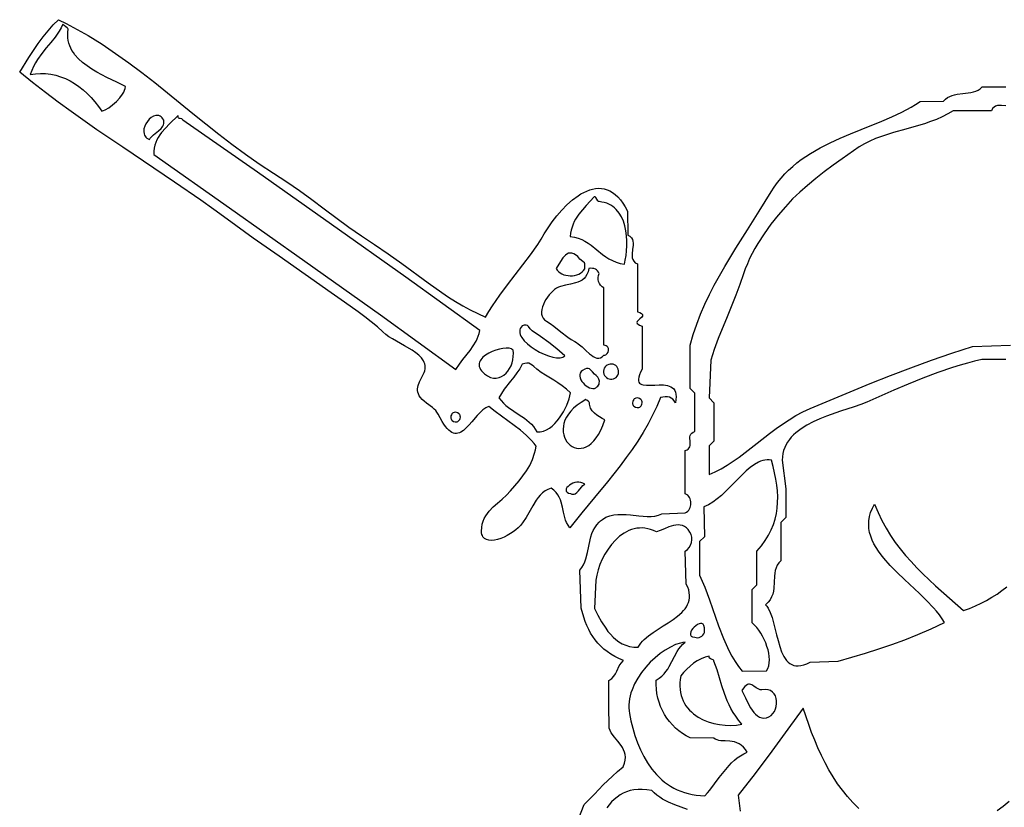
# Model space of a CAD drawing. Extents: x 1 to 22.6, y 2.1 to 18.
# Tile 4 of 9: x 3.2 to 11.3, y 11.5 to 18. Entities that reach past the tile are written whole.
import ezdxf

# ---------------------------------------------------------------- set-up
doc = ezdxf.new("R2010")
doc.units = 0

msp = doc.modelspace()

# ---------------------------------------------------------------- linework, layer by layer
for points in [[(3.5236, 18.0118), (3.586, 17.9809), (3.6472, 17.9488), (3.7663, 17.8814), (3.8817, 17.81), (3.9937, 17.7351), (4.1032, 17.6572), (4.2105, 17.5769), (4.3162, 17.4946), (4.4211, 17.4109), (4.6301, 17.2412), (4.7355, 17.1561), (4.8423, 17.0717), (4.9509, 16.9884), (5.062, 16.9066), (5.1762, 16.8269), (5.294, 16.7499), (5.4017, 16.6793), (5.5064, 16.6064), (5.609, 16.532), (5.7104, 16.4567), (5.9135, 16.3071), (6.0172, 16.2343), (6.1235, 16.1638), (6.2372, 16.0876), (6.3478, 16.0082), (6.5663, 15.8471), (6.6774, 15.769), (6.734, 15.7313), (6.7918, 15.6948), (6.8507, 15.6598), (6.9111, 15.6264), (6.9731, 15.5949), (7.0369, 15.5655), (7.0649, 15.613), (7.094, 15.659), (7.1548, 15.7475), (7.218, 15.8325), (7.2822, 15.9152), (7.346, 15.997), (7.4081, 16.0792), (7.467, 16.1633), (7.4949, 16.2064), (7.5215, 16.2505), (7.5518, 16.2999), (7.586, 16.3496), (7.6237, 16.3987), (7.6643, 16.4459), (7.7074, 16.49), (7.7524, 16.5299), (7.799, 16.5643), (7.8227, 16.5791), (7.8466, 16.5921), (7.8706, 16.6032), (7.8947, 16.6122), (7.9189, 16.619), (7.943, 16.6233), (7.967, 16.6252), (7.9908, 16.6243), (8.0144, 16.6206), (8.0377, 16.614), (8.0607, 16.6042), (8.0833, 16.5912), (8.1054, 16.5748), (8.1271, 16.5548), (8.1481, 16.5311), (8.1685, 16.5035), (8.1882, 16.472), (8.2071, 16.4363), (8.2087, 16.2402), (8.2259, 16.2305), (8.2382, 16.2188), (8.2463, 16.2053), (8.2508, 16.1904), (8.2526, 16.1743), (8.2522, 16.1574), (8.248, 16.122), (8.2438, 16.0867), (8.2435, 16.0698), (8.2452, 16.0537), (8.2498, 16.0388), (8.2579, 16.0253), (8.2702, 16.0136), (8.2874, 16.0039), (8.2874, 15.6102), (8.308, 15.6029), (8.3214, 15.5955), (8.3285, 15.5881), (8.3305, 15.5807), (8.3283, 15.5733), (8.3229, 15.5659), (8.3071, 15.5512), (8.2912, 15.5364), (8.2859, 15.529), (8.2837, 15.5217), (8.2857, 15.5143), (8.2928, 15.5069), (8.3061, 15.4995), (8.3268, 15.4921), (8.3268, 15.1378), (8.314, 15.1128), (8.3049, 15.091), (8.2991, 15.0723), (8.2965, 15.0565), (8.2969, 15.0433), (8.2999, 15.0325), (8.3054, 15.0239), (8.3132, 15.0172), (8.323, 15.0123), (8.3346, 15.0089), (8.3624, 15.0056), (8.3948, 15.0057), (8.4301, 15.0074), (8.4664, 15.0088), (8.5019, 15.0081), (8.5349, 15.0036), (8.55, 14.9994), (8.5637, 14.9935), (8.5759, 14.9858), (8.5863, 14.976), (8.5948, 14.964), (8.6012, 14.9493), (8.6051, 14.932), (8.6063, 14.9116), (8.6048, 14.8881), (8.6001, 14.8611), (8.5906, 14.8774), (8.5793, 14.8903), (8.5662, 14.9), (8.5514, 14.9066), (8.5349, 14.9101), (8.5169, 14.9109), (8.4974, 14.9089), (8.4766, 14.9044), (8.4468, 14.8311), (8.4129, 14.7587), (8.3751, 14.6873), (8.334, 14.6168), (8.29, 14.5472), (8.2434, 14.4784), (8.1947, 14.4106), (8.1444, 14.3435), (8.0403, 14.2119), (7.9345, 14.0834), (7.8304, 13.9577), (7.7314, 13.8348), (7.7169, 13.8556), (7.7054, 13.8765), (7.6964, 13.8977), (7.6895, 13.9189), (7.6795, 13.9613), (7.6715, 14.0034), (7.6612, 14.0447), (7.654, 14.065), (7.6447, 14.0849), (7.6329, 14.1044), (7.6179, 14.1234), (7.5994, 14.1419), (7.5768, 14.1598), (7.5514, 14.1498), (7.5284, 14.1368), (7.5075, 14.1211), (7.4886, 14.1032), (7.4712, 14.0834), (7.4551, 14.0619), (7.4259, 14.0156), (7.3712, 13.9187), (7.3414, 13.8737), (7.3249, 13.8532), (7.307, 13.8345), (7.2878, 13.8177), (7.2659, 13.8012), (7.242, 13.7855), (7.2166, 13.771), (7.1903, 13.758), (7.1638, 13.7471), (7.1374, 13.7385), (7.1119, 13.7327), (7.0878, 13.7301), (7.0656, 13.7311), (7.046, 13.7362), (7.0295, 13.7457), (7.0226, 13.7522), (7.0166, 13.76), (7.0118, 13.7692), (7.008, 13.7797), (7.0055, 13.7916), (7.0043, 13.8049), (7.0059, 13.8363), (7.0108, 13.8632), (7.0182, 13.8881), (7.0278, 13.911), (7.0393, 13.9323), (7.0526, 13.9522), (7.0673, 13.9708), (7.1003, 14.0053), (7.1363, 14.0374), (7.1735, 14.069), (7.2099, 14.1017), (7.2436, 14.1373), (7.3138, 14.2205), (7.3457, 14.2611), (7.375, 14.3029), (7.4011, 14.3468), (7.4236, 14.3942), (7.4419, 14.4462), (7.4494, 14.4744), (7.4557, 14.5042), (7.4369, 14.5278), (7.4168, 14.5506), (7.3728, 14.5941), (7.325, 14.6353), (7.2743, 14.6749), (7.1688, 14.7518), (7.1161, 14.7904), (7.065, 14.83), (7.0525, 14.8257), (7.0402, 14.8196), (7.0161, 14.8033), (6.9926, 14.7823), (6.9696, 14.758), (6.9245, 14.705), (6.9021, 14.6791), (6.8796, 14.6554), (6.8569, 14.6352), (6.8338, 14.62), (6.8222, 14.6147), (6.8103, 14.6111), (6.7983, 14.6094), (6.7862, 14.6098), (6.7738, 14.6125), (6.7613, 14.6176), (6.7485, 14.6253), (6.7355, 14.6358), (6.7222, 14.6493), (6.7086, 14.6658), (6.6948, 14.6856), (6.6806, 14.7089), (6.648, 14.767), (6.6373, 14.7848), (6.6275, 14.7983), (6.6162, 14.81), (6.6014, 14.8223), (6.5523, 14.8583), (6.532, 14.8743), (6.5153, 14.8898), (6.5021, 14.9049), (6.4919, 14.9197), (6.4847, 14.9341), (6.4801, 14.9484), (6.4779, 14.9625), (6.4778, 14.9766), (6.4796, 14.9906), (6.4831, 15.0047), (6.4941, 15.0332), (6.5249, 15.0937), (6.5321, 15.1097), (6.5371, 15.1252), (6.54, 15.14), (6.5409, 15.1543), (6.5398, 15.1681), (6.537, 15.1814), (6.5325, 15.1942), (6.5264, 15.2066), (6.5099, 15.2302), (6.4885, 15.2523), (6.4629, 15.2733), (6.4341, 15.2933), (6.3704, 15.3313), (6.3043, 15.368), (6.2725, 15.3865), (6.2428, 15.4053), (6.2159, 15.4246), (6.1929, 15.4448), (6.1474, 15.487), (6.0979, 15.5283), (6.0453, 15.5691), (5.9904, 15.6092), (5.8776, 15.6881), (5.7666, 15.7661), (5.5527, 15.9179), (5.3397, 16.0662), (5.1264, 16.2158), (4.9114, 16.3715), (4.8026, 16.4509), (4.6943, 16.528), (4.4789, 16.6767), (4.0518, 16.9631), (3.8395, 17.1073), (3.6277, 17.2563), (3.5218, 17.3336), (3.416, 17.4133), (3.3101, 17.4959), (3.2041, 17.5816), (3.2792, 17.7011), (3.3177, 17.7594), (3.357, 17.8159), (3.3971, 17.8701), (3.4381, 17.9211), (3.4803, 17.9686), (3.5236, 18.0118)], [(3.6024, 17.9331), (3.5999, 17.9388), (3.5955, 17.944), (3.5829, 17.9535), (3.5691, 17.963), (3.5633, 17.9684), (3.5589, 17.9743), (3.5447, 17.9453), (3.5293, 17.9184), (3.513, 17.8932), (3.4959, 17.8694), (3.4599, 17.8244), (3.4229, 17.7806), (3.3862, 17.7351), (3.351, 17.6851), (3.3345, 17.6575), (3.3189, 17.6277), (3.3044, 17.5954), (3.2911, 17.5601), (3.3336, 17.5666), (3.3759, 17.5692), (3.4178, 17.5682), (3.4593, 17.5634), (3.5002, 17.5551), (3.5403, 17.5433), (3.5797, 17.5282), (3.6182, 17.5099), (3.6557, 17.4884), (3.692, 17.4639), (3.727, 17.4364), (3.7607, 17.4061), (3.7929, 17.373), (3.8235, 17.3374), (3.8524, 17.2992), (3.8795, 17.2586), (3.907, 17.2698), (3.9375, 17.2877), (3.969, 17.3109), (3.9996, 17.3382), (4.0274, 17.3683), (4.0506, 17.3998), (4.0598, 17.4156), (4.0672, 17.4313), (4.0724, 17.4467), (4.0753, 17.4616), (4.0034, 17.497), (3.9222, 17.536), (3.8802, 17.5574), (3.8383, 17.5803), (3.7973, 17.6049), (3.7581, 17.6313), (3.7213, 17.6598), (3.6879, 17.6906), (3.6586, 17.7238), (3.6458, 17.7414), (3.6343, 17.7596), (3.6242, 17.7786), (3.6157, 17.7983), (3.6088, 17.8187), (3.6036, 17.84), (3.6003, 17.862), (3.5989, 17.8848), (3.5996, 17.9085), (3.6024, 17.9331)], [(4.3898, 17.185), (4.3829, 17.1966), (4.3754, 17.206), (4.3675, 17.2135), (4.3591, 17.2191), (4.3504, 17.2228), (4.3415, 17.2249), (4.3324, 17.2254), (4.3232, 17.2244), (4.3047, 17.2184), (4.2868, 17.2078), (4.27, 17.1933), (4.255, 17.1758), (4.2424, 17.1561), (4.2327, 17.1351), (4.2267, 17.1136), (4.2248, 17.0924), (4.2279, 17.0723), (4.2314, 17.0629), (4.2364, 17.0542), (4.2428, 17.0462), (4.2509, 17.0389), (4.2607, 17.0326), (4.2722, 17.0273), (4.2783, 17.0372), (4.286, 17.0466), (4.3047, 17.0646), (4.3477, 17.0992), (4.3673, 17.1174), (4.3755, 17.1271), (4.3823, 17.1373), (4.3875, 17.1481), (4.3906, 17.1596), (4.3915, 17.1719), (4.3898, 17.185)], [(4.5472, 17.185), (4.5444, 17.1923), (4.5391, 17.196), (4.5247, 17.1984), (4.5176, 17.2001), (4.5118, 17.204), (4.5082, 17.2117), (4.5078, 17.2245), (4.437, 17.1544), (4.4028, 17.1194), (4.3715, 17.0831), (4.3574, 17.0641), (4.3447, 17.0444), (4.3335, 17.0239), (4.324, 17.0024), (4.3165, 16.9799), (4.3111, 16.9561), (4.308, 16.9309), (4.3074, 16.9043), (4.9308, 16.465), (5.5518, 16.0259), (6.1722, 15.5841), (6.7938, 15.1363), (6.8223, 15.1788), (6.852, 15.2182), (6.9103, 15.2922), (6.9367, 15.3294), (6.9597, 15.3683), (6.9695, 15.3889), (6.9781, 15.4103), (6.9853, 15.4328), (6.9909, 15.4565), (6.3807, 15.8957), (5.7711, 16.3288), (5.1604, 16.758), (4.5472, 17.185)], [(7.9724, 16.5157), (7.966, 16.5181), (7.961, 16.5229), (7.9533, 16.5365), (7.9449, 16.5499), (7.9391, 16.5545), (7.9313, 16.5565), (7.8996, 16.5196), (7.8671, 16.4839), (7.8352, 16.4482), (7.8054, 16.4114), (7.7791, 16.3723), (7.7677, 16.3515), (7.7577, 16.3297), (7.7493, 16.3068), (7.7426, 16.2825), (7.7379, 16.2568), (7.7353, 16.2295), (7.769, 16.2246), (7.8001, 16.2163), (7.8289, 16.2049), (7.8559, 16.191), (7.8815, 16.1751), (7.906, 16.1575), (7.9535, 16.1196), (8.0015, 16.0812), (8.0267, 16.063), (8.0532, 16.0461), (8.0814, 16.031), (8.1117, 16.0181), (8.1445, 16.0081), (8.1802, 16.0012), (8.1878, 16.0357), (8.1939, 16.0729), (8.1982, 16.1122), (8.2005, 16.1528), (8.2004, 16.1941), (8.1978, 16.2356), (8.1924, 16.2765), (8.1838, 16.3162), (8.1719, 16.3542), (8.1564, 16.3897), (8.137, 16.4221), (8.1134, 16.4508), (8.1, 16.4636), (8.0855, 16.4752), (8.0697, 16.4855), (8.0528, 16.4946), (8.0347, 16.5022), (8.0152, 16.5083), (7.9945, 16.5128), (7.9724, 16.5157)], [(7.815, 16.0433), (7.7966, 16.0633), (7.7794, 16.0778), (7.7632, 16.0874), (7.748, 16.0924), (7.7337, 16.0934), (7.7203, 16.0908), (7.7076, 16.0851), (7.6957, 16.0766), (7.6844, 16.0659), (7.6738, 16.0533), (7.6541, 16.0246), (7.6194, 15.9652), (7.6277, 15.9518), (7.6384, 15.9401), (7.6512, 15.9301), (7.6657, 15.9218), (7.6816, 15.9152), (7.6986, 15.9104), (7.7164, 15.9074), (7.7345, 15.9062), (7.7527, 15.9068), (7.7707, 15.9093), (7.788, 15.9137), (7.8045, 15.92), (7.8197, 15.9282), (7.8333, 15.9383), (7.8449, 15.9504), (7.8543, 15.9646), (7.8559, 15.9961), (7.8544, 16.0051), (7.851, 16.0115), (7.8379, 16.0231), (7.815, 16.0433)], [(7.9724, 15.9252), (7.9673, 15.9365), (7.9604, 15.9462), (7.9518, 15.9542), (7.9416, 15.9604), (7.9299, 15.9648), (7.9168, 15.9671), (7.9023, 15.9674), (7.8865, 15.9656), (7.881, 15.9392), (7.8725, 15.917), (7.8615, 15.8986), (7.8481, 15.8835), (7.8328, 15.8712), (7.8158, 15.8614), (7.7974, 15.8536), (7.778, 15.8473), (7.7371, 15.8379), (7.6956, 15.8297), (7.656, 15.8192), (7.6376, 15.8121), (7.6206, 15.8031), (7.606, 15.7928), (7.5911, 15.7801), (7.5616, 15.7485), (7.5477, 15.7304), (7.5348, 15.7111), (7.5234, 15.691), (7.5136, 15.6705), (7.5059, 15.65), (7.5007, 15.6296), (7.4982, 15.6099), (7.4988, 15.591), (7.503, 15.5735), (7.5109, 15.5575), (7.523, 15.5436), (7.5396, 15.5319), (7.5709, 15.5129), (7.601, 15.4916), (7.6586, 15.4457), (7.7147, 15.4015), (7.7429, 15.3822), (7.7717, 15.366), (7.7864, 15.3575), (7.8014, 15.3467), (7.832, 15.3205), (7.863, 15.2915), (7.894, 15.2639), (7.9095, 15.252), (7.9248, 15.242), (7.94, 15.2345), (7.955, 15.2299), (7.9698, 15.2289), (7.9843, 15.2319), (7.9985, 15.2395), (8.0123, 15.2521), (8.02, 15.2539), (8.027, 15.257), (8.0388, 15.2665), (8.047, 15.279), (8.051, 15.293), (8.0501, 15.3071), (8.0476, 15.3137), (8.0437, 15.3197), (8.0382, 15.325), (8.0311, 15.3294), (8.0224, 15.3327), (8.0118, 15.3346), (8.0118, 15.8071), (7.9967, 15.8163), (7.9843, 15.8283), (7.9745, 15.8425), (7.9677, 15.8582), (7.9639, 15.875), (7.9633, 15.8922), (7.9661, 15.9091), (7.9724, 15.9252)], [(7.4213, 15.4528), (7.4132, 15.4606), (7.406, 15.4701), (7.3913, 15.4894), (7.3822, 15.4968), (7.371, 15.501), (7.357, 15.501), (7.3393, 15.4954), (7.33, 15.4845), (7.3237, 15.4731), (7.32, 15.4613), (7.3188, 15.4491), (7.3201, 15.4365), (7.3235, 15.4238), (7.3291, 15.4108), (7.3365, 15.3978), (7.3566, 15.3718), (7.3825, 15.3464), (7.413, 15.322), (7.4468, 15.2993), (7.4828, 15.2789), (7.5196, 15.2613), (7.5561, 15.2471), (7.5909, 15.237), (7.6229, 15.2314), (7.6509, 15.231), (7.6629, 15.2329), (7.6735, 15.2363), (7.6824, 15.2413), (7.6896, 15.248), (7.6248, 15.3042), (7.5581, 15.3563), (7.4901, 15.4055), (7.4213, 15.4528)], [(7.2638, 15.2953), (7.2577, 15.3004), (7.2501, 15.3045), (7.231, 15.3097), (7.2074, 15.3111), (7.1806, 15.3089), (7.1517, 15.3035), (7.1219, 15.295), (7.0923, 15.2837), (7.0642, 15.27), (7.0386, 15.2539), (7.0168, 15.2359), (6.9998, 15.2161), (6.9935, 15.2056), (6.9889, 15.1948), (6.986, 15.1837), (6.9852, 15.1723), (6.9864, 15.1607), (6.9898, 15.1488), (6.9956, 15.1368), (7.004, 15.1246), (7.015, 15.1123), (7.0288, 15.0999), (7.0542, 15.0824), (7.0791, 15.0709), (7.1032, 15.065), (7.1265, 15.0643), (7.1486, 15.0683), (7.1695, 15.0766), (7.1888, 15.0887), (7.2065, 15.1041), (7.2223, 15.1226), (7.236, 15.1434), (7.2475, 15.1663), (7.2565, 15.1908), (7.2628, 15.2163), (7.2662, 15.2426), (7.2666, 15.269), (7.2638, 15.2953)], [(7.4606, 15.1378), (7.4352, 15.1612), (7.4224, 15.1718), (7.409, 15.1805), (7.3945, 15.1864), (7.3785, 15.1886), (7.3606, 15.1861), (7.3403, 15.1783), (7.3199, 15.142), (7.2964, 15.1071), (7.2708, 15.0732), (7.2441, 15.0397), (7.1916, 14.9727), (7.1679, 14.9382), (7.1472, 14.9026), (7.1651, 14.8796), (7.1843, 14.8588), (7.2046, 14.84), (7.2258, 14.8228), (7.2696, 14.7919), (7.314, 14.7635), (7.3571, 14.7349), (7.3777, 14.7197), (7.3972, 14.7035), (7.4154, 14.686), (7.4322, 14.6667), (7.4473, 14.6454), (7.4605, 14.6218), (7.4881, 14.6234), (7.5146, 14.6295), (7.5398, 14.6397), (7.5638, 14.6536), (7.5866, 14.6707), (7.6079, 14.6905), (7.6279, 14.7127), (7.6465, 14.7367), (7.6636, 14.7621), (7.6792, 14.7886), (7.6932, 14.8155), (7.7055, 14.8426), (7.7253, 14.8952), (7.738, 14.9427), (7.7027, 14.9749), (7.6677, 15.002), (7.6331, 15.0256), (7.5987, 15.047), (7.53, 15.0885), (7.4954, 15.1115), (7.4606, 15.1378)], [(8.1299, 15.1378), (8.125, 15.149), (8.118, 15.1589), (8.1091, 15.1672), (8.0988, 15.1737), (8.0875, 15.1781), (8.0756, 15.1804), (8.0633, 15.1801), (8.0512, 15.1772), (8.04, 15.1723), (8.0301, 15.1652), (8.0218, 15.1564), (8.0153, 15.1461), (8.0109, 15.1348), (8.0086, 15.1228), (8.0089, 15.1106), (8.0118, 15.0984), (8.0167, 15.0872), (8.0238, 15.0774), (8.0326, 15.0691), (8.0429, 15.0626), (8.0542, 15.0581), (8.0662, 15.0559), (8.0784, 15.0561), (8.0906, 15.0591), (8.1018, 15.0639), (8.1116, 15.071), (8.1199, 15.0799), (8.1264, 15.0901), (8.1309, 15.1015), (8.1331, 15.1134), (8.1329, 15.1257), (8.1299, 15.1378)], [(7.9331, 15.0984), (7.9168, 15.1168), (7.9015, 15.1337), (7.8927, 15.1396), (7.8824, 15.1427), (7.8698, 15.1423), (7.8545, 15.1374), (7.837, 15.1285), (7.8245, 15.1179), (7.8166, 15.1061), (7.8129, 15.0932), (7.8129, 15.0796), (7.8161, 15.0657), (7.8222, 15.0517), (7.8307, 15.0381), (7.8412, 15.0251), (7.8533, 15.0131), (7.8664, 15.0023), (7.8802, 14.9932), (7.8943, 14.986), (7.9081, 14.9811), (7.9213, 14.9788), (7.9335, 14.9794), (7.9448, 14.9855), (7.9542, 14.9921), (7.9618, 14.9992), (7.9676, 15.0068), (7.9717, 15.0146), (7.9742, 15.0227), (7.975, 15.0393), (7.9705, 15.0558), (7.9615, 15.0716), (7.9488, 15.0861), (7.9331, 15.0984)], [(7.8937, 14.8622), (7.8914, 14.868), (7.8858, 14.8735), (7.8702, 14.8827), (7.8585, 14.888), (7.8619, 14.8875), (7.8242, 14.8654), (7.7913, 14.8421), (7.763, 14.8181), (7.739, 14.7934), (7.7193, 14.7683), (7.7035, 14.743), (7.6915, 14.7177), (7.6831, 14.6926), (7.678, 14.6681), (7.6761, 14.6441), (7.6772, 14.6211), (7.681, 14.5991), (7.6873, 14.5785), (7.696, 14.5593), (7.7068, 14.542), (7.7196, 14.5265), (7.7341, 14.5133), (7.7501, 14.5024), (7.7674, 14.4942), (7.7859, 14.4887), (7.8052, 14.4863), (7.8253, 14.4872), (7.8458, 14.4915), (7.8667, 14.4994), (7.8876, 14.5113), (7.9084, 14.5273), (7.9289, 14.5476), (7.9489, 14.5724), (7.9682, 14.602), (7.9865, 14.6366), (8.0037, 14.6763), (8.0195, 14.7215), (7.998, 14.7322), (7.9756, 14.7452), (7.9535, 14.7602), (7.9332, 14.7773), (7.9157, 14.7961), (7.9025, 14.8166), (7.8978, 14.8275), (7.8947, 14.8387), (7.8933, 14.8503), (7.8937, 14.8622)], [(8.3268, 14.8622), (8.3264, 14.8701), (8.3243, 14.8773), (8.3208, 14.8837), (8.3161, 14.8892), (8.304, 14.8975), (8.2897, 14.9014), (8.2752, 14.9004), (8.2684, 14.8979), (8.2622, 14.8939), (8.2568, 14.8885), (8.2525, 14.8814), (8.2495, 14.8727), (8.248, 14.8622), (8.2484, 14.8543), (8.2505, 14.8471), (8.254, 14.8407), (8.2587, 14.8352), (8.2708, 14.8269), (8.2851, 14.823), (8.2996, 14.824), (8.3064, 14.8265), (8.3126, 14.8305), (8.318, 14.8359), (8.3223, 14.843), (8.3253, 14.8517), (8.3268, 14.8622)], [(6.8307, 14.7441), (6.8303, 14.752), (6.8282, 14.7592), (6.8247, 14.7656), (6.82, 14.7711), (6.8079, 14.7794), (6.7937, 14.7833), (6.7791, 14.7823), (6.7723, 14.7798), (6.7661, 14.7758), (6.7608, 14.7704), (6.7565, 14.7633), (6.7535, 14.7546), (6.752, 14.7441), (6.7524, 14.7362), (6.7545, 14.729), (6.758, 14.7226), (6.7627, 14.717), (6.7748, 14.7088), (6.789, 14.7049), (6.8035, 14.7059), (6.8103, 14.7084), (6.8165, 14.7124), (6.8219, 14.7178), (6.8262, 14.7249), (6.8292, 14.7336), (6.8307, 14.7441)], [(9.3898, 14.3898), (9.3719, 14.3919), (9.3542, 14.3919), (9.3366, 14.3899), (9.3192, 14.386), (9.3019, 14.3804), (9.2846, 14.3731), (9.2505, 14.3541), (9.2165, 14.33), (9.1828, 14.3018), (9.1491, 14.2704), (9.1154, 14.2369), (9.0477, 14.1672), (9.0135, 14.133), (8.9788, 14.1006), (8.9438, 14.0708), (8.9081, 14.0447), (8.8718, 14.0232), (8.8534, 14.0145), (8.8347, 14.0074), (8.8386, 13.7598), (8.7992, 13.7205), (8.7992, 13.4449), (8.8211, 13.3961), (8.8418, 13.3456), (8.8806, 13.2414), (8.9553, 13.028), (8.9953, 12.9241), (9.0168, 12.874), (9.0398, 12.8255), (9.0643, 12.7791), (9.0908, 12.7349), (9.1194, 12.6933), (9.1504, 12.6547), (9.3504, 12.6575), (9.3611, 12.6773), (9.3684, 12.6993), (9.3727, 12.7232), (9.374, 12.7486), (9.3726, 12.7752), (9.3686, 12.8027), (9.3623, 12.8308), (9.3539, 12.859), (9.3436, 12.8872), (9.3314, 12.9148), (9.3178, 12.9417), (9.3028, 12.9674), (9.2866, 12.9916), (9.2695, 13.0141), (9.2516, 13.0343), (9.2331, 13.0522), (9.2323, 13.3268), (9.2717, 13.3661), (9.2717, 13.6417), (9.3079, 13.6854), (9.3394, 13.729), (9.3662, 13.7728), (9.3886, 13.8168), (9.4067, 13.861), (9.4209, 13.9056), (9.4313, 13.9507), (9.4381, 13.9963), (9.4415, 14.0424), (9.4419, 14.0893), (9.4392, 14.137), (9.4339, 14.1855), (9.4261, 14.2349), (9.416, 14.2854), (9.4038, 14.337), (9.3898, 14.3898)], [(7.8543, 14.1929), (7.8394, 14.2018), (7.8233, 14.2071), (7.8065, 14.2091), (7.7894, 14.2083), (7.7725, 14.205), (7.7562, 14.1996), (7.7412, 14.1925), (7.7278, 14.184), (7.7165, 14.1746), (7.7077, 14.1647), (7.7021, 14.1546), (7.7, 14.1446), (7.7019, 14.1353), (7.7082, 14.1269), (7.7196, 14.1198), (7.7364, 14.1145), (7.7474, 14.1111), (7.7574, 14.11), (7.7665, 14.1109), (7.7748, 14.1136), (7.7895, 14.1232), (7.8024, 14.137), (7.8265, 14.1688), (7.8395, 14.1828), (7.8543, 14.1929)], [(8.4449, 13.7992), (8.4204, 13.8108), (8.3963, 13.8198), (8.3726, 13.8263), (8.3492, 13.8304), (8.3262, 13.8323), (8.3036, 13.832), (8.2815, 13.8296), (8.2599, 13.8253), (8.2387, 13.8191), (8.2181, 13.8112), (8.198, 13.8016), (8.1785, 13.7905), (8.1414, 13.764), (8.1067, 13.7327), (8.0749, 13.6972), (8.0461, 13.6584), (8.0204, 13.6172), (7.9981, 13.5745), (7.9794, 13.5309), (7.9644, 13.4874), (7.9534, 13.4448), (7.9466, 13.4039), (7.9331, 13.1693), (7.9615, 13.1163), (7.9923, 13.0615), (8.0266, 13.0077), (8.0454, 12.9821), (8.0656, 12.9577), (8.0873, 12.935), (8.1106, 12.9142), (8.1357, 12.8958), (8.1627, 12.8801), (8.1919, 12.8675), (8.2233, 12.8582), (8.2571, 12.8526), (8.2935, 12.8512), (8.3036, 12.8684), (8.3156, 12.885), (8.3292, 12.9009), (8.3444, 12.9163), (8.3784, 12.9457), (8.4164, 12.9736), (8.4989, 13.0269), (8.5406, 13.0532), (8.581, 13.0801), (8.6185, 13.1079), (8.6519, 13.1371), (8.6666, 13.1525), (8.6798, 13.1683), (8.6913, 13.1848), (8.7009, 13.202), (8.7084, 13.2199), (8.7138, 13.2385), (8.7167, 13.2581), (8.7171, 13.2785), (8.7148, 13.3), (8.7096, 13.3224), (8.7014, 13.346), (8.6899, 13.3707), (8.6811, 13.6417), (8.6995, 13.6548), (8.7144, 13.6717), (8.7256, 13.6913), (8.7331, 13.7128), (8.7364, 13.7352), (8.7356, 13.7577), (8.7302, 13.7793), (8.7203, 13.7991), (8.7061, 13.8188), (8.6908, 13.8339), (8.6746, 13.8449), (8.6576, 13.8522), (8.6399, 13.8562), (8.6217, 13.8572), (8.6032, 13.8558), (8.5845, 13.8523), (8.547, 13.8408), (8.5105, 13.8259), (8.476, 13.8109), (8.4449, 13.7992)], [(8.8386, 13.0118), (8.8353, 13.0296), (8.8286, 13.0411), (8.8191, 13.047), (8.8075, 13.048), (8.7945, 13.0449), (8.7809, 13.0382), (8.7673, 13.0288), (8.7544, 13.0173), (8.7429, 13.0044), (8.7335, 12.9908), (8.7269, 12.9771), (8.7237, 12.9642), (8.7248, 12.9527), (8.7307, 12.9433), (8.7422, 12.9366), (8.76, 12.9335), (8.7724, 12.9303), (8.7847, 12.93), (8.7966, 12.9321), (8.8078, 12.9366), (8.8179, 12.9431), (8.8266, 12.9514), (8.8336, 12.9612), (8.8386, 12.9724), (8.8386, 13.0118)], [(8.6811, 12.8937), (8.662, 12.8909), (8.6423, 12.8864), (8.6015, 12.8728), (8.5596, 12.8534), (8.5171, 12.8287), (8.4749, 12.7992), (8.4335, 12.7654), (8.3937, 12.7279), (8.3562, 12.6872), (8.3217, 12.6437), (8.2909, 12.598), (8.2645, 12.5505), (8.2431, 12.5019), (8.2346, 12.4773), (8.2275, 12.4526), (8.2221, 12.4278), (8.2185, 12.4031), (8.2166, 12.3784), (8.2165, 12.3539), (8.2185, 12.3296), (8.2225, 12.3055), (8.2343, 12.2452), (8.249, 12.1848), (8.2667, 12.1247), (8.2876, 12.0657), (8.3118, 12.0082), (8.3396, 11.9527), (8.3709, 11.8999), (8.4061, 11.8502), (8.4452, 11.8041), (8.4663, 11.7827), (8.4884, 11.7623), (8.5116, 11.7432), (8.5358, 11.7253), (8.5612, 11.7088), (8.5877, 11.6936), (8.6153, 11.6799), (8.644, 11.6677), (8.6739, 11.6572), (8.705, 11.6483), (8.7374, 11.6411), (8.7709, 11.6357), (8.8057, 11.6322), (8.8418, 11.6307), (8.8632, 11.6533), (8.8838, 11.6772), (8.9232, 11.7274), (8.9616, 11.7793), (9.0005, 11.8306), (9.0414, 11.8792), (9.063, 11.9019), (9.0858, 11.923), (9.1099, 11.9424), (9.1354, 11.9598), (9.1626, 11.9749), (9.1916, 11.9875), (9.1761, 12.0116), (9.1596, 12.0311), (9.1422, 12.0464), (9.1242, 12.0581), (9.1056, 12.0666), (9.0867, 12.0726), (9.0676, 12.0765), (9.0485, 12.0788), (9.0109, 12.0809), (8.9752, 12.083), (8.9586, 12.0854), (8.943, 12.0893), (8.9285, 12.0953), (8.9154, 12.1039), (8.7205, 12.1063), (8.6883, 12.1229), (8.6576, 12.1419), (8.6285, 12.1633), (8.6011, 12.1868), (8.5755, 12.2123), (8.5518, 12.2396), (8.5301, 12.2686), (8.5106, 12.2992), (8.4932, 12.3312), (8.4782, 12.3644), (8.4657, 12.3987), (8.4557, 12.434), (8.4483, 12.47), (8.4437, 12.5067), (8.442, 12.5439), (8.4432, 12.5815), (8.4675, 12.5976), (8.4886, 12.6149), (8.5069, 12.6332), (8.5228, 12.6523), (8.5368, 12.672), (8.5492, 12.6923), (8.5712, 12.734), (8.592, 12.7761), (8.6151, 12.8175), (8.6284, 12.8376), (8.6436, 12.8571), (8.6611, 12.8758), (8.6811, 12.8937)], [(8.9173, 12.7362), (8.9154, 12.7426), (8.9102, 12.7473), (8.8944, 12.7542), (8.8865, 12.7578), (8.8802, 12.7625), (8.8768, 12.769), (8.8775, 12.778), (8.8439, 12.7694), (8.8113, 12.7564), (8.78, 12.7395), (8.7499, 12.7194), (8.7211, 12.6966), (8.6938, 12.6717), (8.668, 12.6452), (8.6438, 12.6177), (8.6392, 12.5876), (8.6368, 12.5587), (8.6365, 12.5311), (8.6383, 12.5046), (8.6421, 12.4793), (8.6477, 12.4552), (8.6551, 12.4323), (8.6642, 12.4106), (8.6749, 12.39), (8.6871, 12.3706), (8.7007, 12.3523), (8.7156, 12.3352), (8.7317, 12.3191), (8.749, 12.3043), (8.7865, 12.2778), (8.8275, 12.2557), (8.8711, 12.238), (8.9166, 12.2245), (8.9633, 12.2153), (9.0104, 12.2101), (9.0573, 12.209), (9.1031, 12.212), (9.1471, 12.2188), (9.1201, 12.2517), (9.0964, 12.284), (9.0756, 12.3159), (9.0574, 12.3474), (9.0414, 12.3788), (9.0274, 12.41), (9.0036, 12.4724), (8.9834, 12.5354), (8.9641, 12.5999), (8.943, 12.6665), (8.9173, 12.7362)], [(9.311, 12.5), (9.298, 12.5021), (9.2861, 12.5059), (9.2649, 12.5172), (9.2461, 12.5302), (9.2286, 12.5414), (9.22, 12.5452), (9.2113, 12.5472), (9.2023, 12.547), (9.1928, 12.5441), (9.1828, 12.5381), (9.1721, 12.5286), (9.1605, 12.5151), (9.1479, 12.4971), (9.1766, 12.4342), (9.1961, 12.3937), (9.2192, 12.3528), (9.2321, 12.3335), (9.2459, 12.3157), (9.2606, 12.3), (9.2763, 12.2869), (9.2929, 12.2769), (9.3105, 12.2705), (9.3291, 12.2682), (9.3486, 12.2708), (9.3693, 12.2786), (9.3872, 12.2905), (9.4023, 12.3059), (9.4144, 12.324), (9.4236, 12.3441), (9.4298, 12.3656), (9.4328, 12.3877), (9.4328, 12.4097), (9.4295, 12.431), (9.4229, 12.4508), (9.4129, 12.4685), (9.3996, 12.4833), (9.3828, 12.4945), (9.3625, 12.5015), (9.3386, 12.5036), (9.311, 12.5)]]:
    msp.add_lwpolyline(points, close=True)
for points in [[(7.7953, 11.4175), (7.85, 11.5596), (7.9334, 11.6431), (8.007, 11.719), (8.0822, 11.7927), (8.1241, 11.8304), (8.1707, 11.8694), (8.1813, 11.8972), (8.1873, 11.9229), (8.1891, 11.9466), (8.1873, 11.9687), (8.1822, 11.9893), (8.1744, 12.0087), (8.1644, 12.0271), (8.1527, 12.0448), (8.1259, 12.0787), (8.098, 12.1123), (8.0729, 12.1475), (8.0626, 12.1663), (8.0544, 12.1861), (8.0512, 12.3819), (8.0512, 12.5787), (8.0761, 12.5958), (8.0941, 12.6142), (8.1074, 12.6338), (8.1178, 12.6544), (8.1385, 12.6981), (8.1527, 12.7207), (8.1722, 12.7436), (8.1352, 12.7592), (8.1007, 12.7764), (8.0686, 12.7951), (8.0388, 12.8153), (8.0112, 12.837), (7.9857, 12.8603), (7.9622, 12.885), (7.9407, 12.9112), (7.9209, 12.9388), (7.9029, 12.9679), (7.8865, 12.9984), (7.8716, 13.0303), (7.8582, 13.0636), (7.846, 13.0983), (7.8254, 13.1718), (7.815, 13.4843), (7.8312, 13.5066), (7.8445, 13.5299), (7.8552, 13.5541), (7.8639, 13.5791), (7.8768, 13.6304), (7.8869, 13.6828), (7.8978, 13.735), (7.9047, 13.7607), (7.9131, 13.7859), (7.9236, 13.8104), (7.9365, 13.8342), (7.9524, 13.8571), (7.9716, 13.8788), (7.9852, 13.8914), (7.9993, 13.9023), (8.0289, 13.9198), (8.06, 13.932), (8.0925, 13.9396), (8.126, 13.9434), (8.1604, 13.9441), (8.1952, 13.9426), (8.2303, 13.9395), (8.3002, 13.9316), (8.3345, 13.9284), (8.3679, 13.9266), (8.4003, 13.9271), (8.4313, 13.9305), (8.4607, 13.9376), (8.4882, 13.9492), (8.6811, 13.9567), (8.6922, 13.9625), (8.7019, 13.9699), (8.7101, 13.9787), (8.7167, 13.9887), (8.7219, 13.9996), (8.7257, 14.0111), (8.7279, 14.0232), (8.7286, 14.0354), (8.7279, 14.0477), (8.7257, 14.0597), (8.7219, 14.0713), (8.7167, 14.0822), (8.7101, 14.0921), (8.7019, 14.1009), (8.6922, 14.1084), (8.6811, 14.1142), (8.6811, 14.4685), (8.6958, 14.4743), (8.7065, 14.4817), (8.714, 14.4905), (8.7186, 14.5005), (8.721, 14.5114), (8.7218, 14.5229), (8.7205, 14.5472), (8.7192, 14.5715), (8.7199, 14.5831), (8.7223, 14.594), (8.727, 14.604), (8.7344, 14.6128), (8.7452, 14.6202), (8.7598, 14.626), (8.7598, 14.9409), (8.7205, 14.9803), (8.7205, 15.3346), (8.7465, 15.4228), (8.7758, 15.5084), (8.8081, 15.5916), (8.8431, 15.6728), (8.8807, 15.7522), (8.9205, 15.8302), (8.9624, 15.907), (9.006, 15.983), (9.0974, 16.1337), (9.1928, 16.2844), (9.2902, 16.4377), (9.3874, 16.5959), (9.413, 16.6359), (9.4403, 16.6738), (9.4693, 16.7096), (9.4999, 16.7434), (9.5321, 16.7754), (9.5656, 16.8057), (9.6004, 16.8344), (9.6365, 16.8616), (9.6737, 16.8873), (9.7119, 16.9118), (9.7909, 16.9572), (9.8729, 16.9987), (9.957, 17.0372), (10.0425, 17.0734), (10.1285, 17.1084), (10.2992, 17.1776), (10.3823, 17.2137), (10.4629, 17.2519), (10.5401, 17.293), (10.5773, 17.3149), (10.6133, 17.3379), (10.8071, 17.3425), (10.8221, 17.3586), (10.839, 17.3714), (10.8574, 17.3813), (10.8773, 17.3888), (10.8982, 17.3944), (10.92, 17.3985), (10.9648, 17.4041), (11.0097, 17.4093), (11.0316, 17.4129), (11.0526, 17.4177), (11.0726, 17.4244), (11.0913, 17.4332), (11.1083, 17.4447), (11.1236, 17.4593), (11.3189, 17.4606)], [(11.3189, 17.3031), (11.2836, 17.3074), (11.2666, 17.3077), (11.2505, 17.3059), (11.2356, 17.3014), (11.2222, 17.2933), (11.2105, 17.281), (11.2008, 17.2638), (10.8858, 17.2638), (10.8423, 17.2369), (10.7967, 17.2132), (10.7494, 17.1922), (10.7007, 17.1735), (10.6509, 17.1566), (10.6002, 17.1411), (10.4975, 17.1125), (10.3952, 17.0842), (10.3448, 17.069), (10.2954, 17.0526), (10.2473, 17.0345), (10.2008, 17.0142), (10.1561, 16.9914), (10.1135, 16.9655), (9.9717, 16.8683), (9.8985, 16.8158), (9.8257, 16.7614), (9.7546, 16.7058), (9.6865, 16.6495), (9.6229, 16.5932), (9.5651, 16.5375), (9.5053, 16.474), (9.4453, 16.4045), (9.3865, 16.3301), (9.3304, 16.252), (9.2784, 16.1711), (9.2544, 16.13), (9.2319, 16.0885), (9.2112, 16.047), (9.1924, 16.0054), (9.1756, 15.9639), (9.1611, 15.9227), (9.131, 15.8356), (9.0976, 15.7473), (9.0251, 15.5683), (8.9532, 15.389), (8.9204, 15.3002), (8.8912, 15.2124), (8.878, 14.9016), (8.9173, 14.8622), (8.9173, 14.5472), (8.878, 14.5079), (8.878, 14.2717), (8.9274, 14.2931), (8.9765, 14.3188), (9.0255, 14.3481), (9.0745, 14.3806), (9.1237, 14.4156), (9.1731, 14.4527), (9.2731, 14.5307), (9.3757, 14.6102), (9.4282, 14.6491), (9.4818, 14.6868), (9.5365, 14.7226), (9.5924, 14.756), (9.6498, 14.7865), (9.7086, 14.8135), (10.038, 14.9512), (10.204, 15.0192), (10.3708, 15.0857), (10.5384, 15.1502), (10.7069, 15.2121), (10.8761, 15.2707), (11.0461, 15.3255), (11.3583, 15.3346)], [(11.3189, 15.2165), (11.122, 15.2165), (11.0628, 15.2035), (11.0029, 15.1883), (10.9425, 15.1711), (10.8816, 15.1522), (10.7594, 15.1101), (10.6374, 15.0636), (10.5168, 15.0144), (10.3987, 14.9643), (10.1747, 14.868), (10.1253, 14.8484), (10.0725, 14.8294), (9.9602, 14.7915), (9.845, 14.7508), (9.7885, 14.7285), (9.7341, 14.7042), (9.6825, 14.6775), (9.6347, 14.6481), (9.5917, 14.6155), (9.5722, 14.5979), (9.5542, 14.5793), (9.5379, 14.5598), (9.5233, 14.5391), (9.5105, 14.5174), (9.4997, 14.4945), (9.491, 14.4704), (9.4845, 14.445), (9.4803, 14.4184), (9.4785, 14.3903), (9.5079, 14.1535), (9.5079, 13.9173), (9.4685, 13.878), (9.4685, 13.563), (9.4512, 13.5454), (9.4382, 13.5261), (9.4288, 13.5054), (9.4223, 13.4834), (9.4183, 13.4605), (9.4159, 13.4367), (9.4136, 13.3876), (9.4102, 13.3378), (9.4066, 13.3131), (9.4007, 13.2889), (9.392, 13.2654), (9.3798, 13.2427), (9.3635, 13.2211), (9.3423, 13.2008), (9.3532, 13.188), (9.3631, 13.1732), (9.3806, 13.1382), (9.3954, 13.0973), (9.4085, 13.0521), (9.4323, 12.9547), (9.4447, 12.9057), (9.4583, 12.8584), (9.4741, 12.8144), (9.4927, 12.7753), (9.5034, 12.758), (9.5151, 12.7425), (9.5278, 12.729), (9.5418, 12.7177), (9.5571, 12.7087), (9.5738, 12.7023), (9.592, 12.6986), (9.6119, 12.6978), (9.6334, 12.7002), (9.6567, 12.7059), (9.6819, 12.7151), (9.7091, 12.728), (9.9409, 12.7362), (10.164, 12.803), (10.2731, 12.8373), (10.3812, 12.8735), (10.4889, 12.9125), (10.5967, 12.9552), (10.705, 13.0026), (10.8143, 13.0556), (10.7944, 13.0864), (10.7723, 13.1169), (10.7484, 13.147), (10.7229, 13.1769), (10.6678, 13.2358), (10.6087, 13.294), (10.4858, 13.4092), (10.4256, 13.4667), (10.3686, 13.5245), (10.3165, 13.5828), (10.2928, 13.6123), (10.2711, 13.642), (10.2515, 13.672), (10.2342, 13.7023), (10.2195, 13.7329), (10.2076, 13.7639), (10.1987, 13.7952), (10.193, 13.8271), (10.1908, 13.8594), (10.1923, 13.8922), (10.1976, 13.9255), (10.2071, 13.9594), (10.221, 13.9939), (10.2394, 14.0291), (10.2683, 13.9592), (10.3, 13.8931), (10.3341, 13.8305), (10.3707, 13.771), (10.4097, 13.7141), (10.451, 13.6595), (10.4945, 13.6068), (10.5401, 13.5556), (10.5877, 13.5055), (10.6372, 13.456), (10.7417, 13.3578), (10.9702, 13.1527), (11.0207, 13.171), (11.0693, 13.1912), (11.1162, 13.2132), (11.1614, 13.237), (11.2051, 13.2623), (11.2472, 13.2893), (11.2879, 13.3178), (11.3272, 13.3478)], [(10.1097, 11.5263), (10.0614, 11.5741), (10.0163, 11.624), (9.9742, 11.6759), (9.9348, 11.7296), (9.898, 11.7851), (9.8637, 11.8424), (9.8315, 11.9012), (9.8014, 11.9616), (9.7731, 12.0235), (9.7464, 12.0867), (9.7212, 12.1513), (9.6972, 12.217), (9.6523, 12.3519), (9.5266, 12.1775), (9.3944, 11.9964), (9.2573, 11.8137), (9.1172, 11.6342), (9.125, 11.5695), (9.1343, 11.5041)], [(8.6988, 11.5175), (8.5947, 11.5558), (8.5436, 11.5777), (8.4944, 11.6036), (8.4708, 11.6185), (8.448, 11.6349), (8.4262, 11.6531), (8.4055, 11.6732), (8.4055, 11.6732), (8.3656, 11.6799), (8.328, 11.683), (8.2926, 11.6828), (8.2592, 11.6794), (8.2277, 11.673), (8.1982, 11.6637), (8.1705, 11.6516), (8.1444, 11.637), (8.12, 11.62), (8.0971, 11.6007), (8.0757, 11.5793), (8.0556, 11.556), (8.0367, 11.5308)], [(11.3467, 11.584), (11.2982, 11.5431), (11.247, 11.5052)]]:
    msp.add_lwpolyline(points)

doc.saveas('drawing.dxf')
